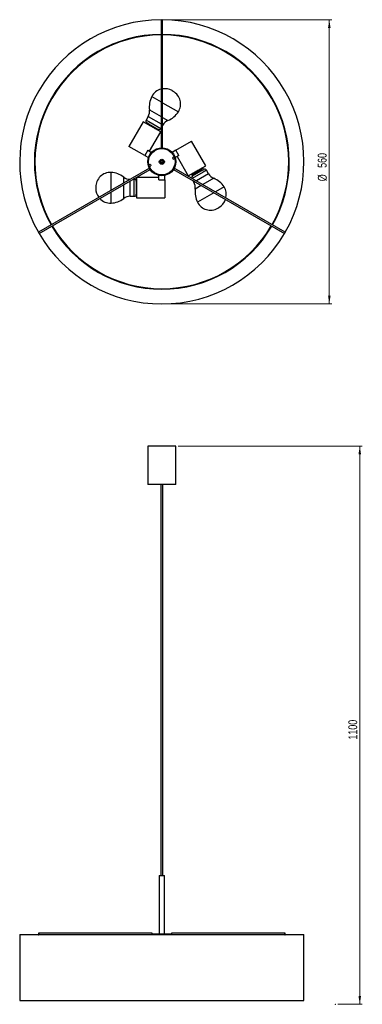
# Model space of a CAD drawing. Header units: millimetres. Extents: x 530 to 665, y 304 to 692.
import ezdxf

# ---------------------------------------------------------------- set-up
doc = ezdxf.new("R2010")
doc.units = ezdxf.units.MM
doc.header["$PDSIZE"] = -1
doc.styles.add('SLDTEXTSTYLE0', font='TXT', dxfattribs={"width": 0.75})
doc.dimstyles.new('SLDDIMSTYLE0', dxfattribs={"dimtxt": 3.5, "dimasz": 3.302, "dimexe": 0, "dimexo": 0.0625, "dimgap": 0.875, "dimtad": 1, "dimdec": 0, "dimlfac": 5, "dimrnd": 1e-09, "dimzin": 12, "dimdsep": 46, "dimtxsty": 'SLDTEXTSTYLE0', "dimsah": 1, "dimcen": 0.09, "dimadec": 0, "dimazin": 3, "dimtfac": 1, "dimtdec": 0, "dimtofl": 0, "dimtmove": 0, "dimatfit": 3, "dimfxl": 0, "dimfrac": 2, "dimtolj": 1, "dimtzin": 12, "dimarcsym": 0})

# ---------------------------------------------------------------- blocks, each defined once
blk = doc.blocks.new('_D')
at = {"color": 7, "linetype": 'Continuous', "lineweight": 0}
for p, q in [((592.22, 524.03), (664.72, 524.03)), ((663.72, 304.03), (663.72, 524.03)), ((655.09, 304.03), (664.72, 304.03))]:
    blk.add_line(p, q, dxfattribs=at)
at = {"color": 7, "linetype": 'Continuous', "lineweight": 18}
for points in [[(663.72, 524.03), (663.21, 520.73), (664.23, 520.73)], [(663.72, 304.03), (664.23, 307.34), (663.21, 307.34)]]:
    blk.add_solid(points, dxfattribs=at)
at = {"color": 7, "linetype": 'Continuous', "lineweight": 18, "insert": (659.21, 408.35), "char_height": 3.5, "attachment_point": 1, "rotation": 90, "style": 'SLDTEXTSTYLE0'}
blk.add_mtext('1100', dxfattribs=at)
blk = doc.blocks.new('_D_1')
at = {"color": 7, "linetype": 'Continuous', "lineweight": 0}
for p, q in [((586.72, 692.05), (652.72, 692.05)), ((651.72, 692.05), (651.72, 580.05)), ((586.72, 580.05), (652.72, 580.05))]:
    blk.add_line(p, q, dxfattribs=at)
at = {"color": 7, "linetype": 'Continuous', "lineweight": 18}
for points in [[(651.72, 692.05), (651.21, 688.75), (652.23, 688.75)], [(651.72, 580.05), (652.23, 583.35), (651.21, 583.35)]]:
    blk.add_solid(points, dxfattribs=at)
at = {"color": 7, "linetype": 'Continuous', "lineweight": 18, "char_height": 3.5, "attachment_point": 1, "rotation": 90, "style": 'SLDTEXTSTYLE0'}
for s, insert in [('560', (647.15, 633.66)), ('%%c', (647.21, 628.38))]:
    blk.add_mtext(s, dxfattribs=dict(at, insert=insert))

msp = doc.modelspace()

# ---------------------------------------------------------------- linework, layer by layer
at = {"color": 7, "linetype": 'Continuous', "lineweight": 25}
for p, q in [((585.42, 692.05), (585.42, 641.54)), ((585.42, 692.05), (586.02, 692.05)), ((586.02, 641.54), (586.02, 692.05)), ((590.23, 663.82), (589.77, 664.08)), ((580.33, 653.9), (579.51, 652.49)), ((578.38, 651.82), (572.78, 642.12)), ((585.31, 647.82), (578.38, 651.82)), ((579.8, 651.4), (579.63, 651.1)), ((580.62, 650.93), (579.8, 651.4)), ((584.23, 648.84), (580.62, 650.93)), ((583.58, 648.87), (583.51, 648.86)), ((583.56, 648.83), (583.58, 648.87)), ((584.06, 648.54), (584.23, 648.84)), ((585.32, 649.14), (585.42, 649.32)), ((586.02, 650.36), (586.13, 650.55)), ((580.92, 640.22), (585.31, 647.82)), ((591.23, 640.63), (597.45, 644.22)), ((603.05, 634.52), (597.45, 644.22)), ((579, 638.53), (572.78, 642.12)), ((580.21, 640.63), (579, 638.53)), ((580.21, 640.63), (581.68, 639.78)), ((591.23, 640.63), (589.76, 639.78)), ((592.44, 638.53), (591.23, 640.63)), ((579, 638.53), (580.47, 637.68)), ((590.59, 637.87), (590.03, 637.69)), ((590.2, 637.12), (590.03, 637.69)), ((590.2, 637.12), (590.77, 637.3)), ((592.44, 638.53), (590.97, 637.68)), ((591.73, 638.12), (596.12, 630.52)), ((580.81, 633.57), (537.07, 608.31)), ((537.37, 607.79), (581.11, 633.05)), ((581.24, 634.98), (580.67, 634.81)), ((580.85, 634.24), (581.41, 634.41)), ((581.24, 634.98), (581.41, 634.41)), ((584.98, 635.83), (584.76, 635.76)), ((590.33, 633.05), (634.07, 607.79)), ((634.37, 608.31), (590.63, 633.57)), ((596.12, 630.52), (603.05, 634.52)), ((601.21, 632.43), (602.25, 633.03)), ((602.25, 633.03), (601.94, 633.57)), ((604.15, 631.32), (603.34, 632.73)), ((574.87, 629.16), (574.38, 629.16)), ((584.51, 629.81), (575.73, 629.81)), ((575.73, 629.81), (575.73, 621.81)), ((584.51, 628.99), (584.51, 630.69)), ((584.51, 628.99), (586.93, 628.99)), ((586.93, 628.99), (586.93, 630.69)), ((586.93, 628.99), (586.93, 621.81)), ((597.37, 631.24), (597.82, 630.47)), ((597.71, 631.44), (598.01, 630.92)), ((597.82, 630.47), (601.21, 632.43)), ((598.1, 631.49), (597.84, 631.51)), ((597.96, 628.64), (598.35, 627.97)), ((598.01, 630.92), (598.2, 631.32)), ((598.2, 631.32), (598.1, 631.49)), ((559.7, 626.07), (559.7, 625.55)), ((575.73, 628.37), (575.67, 628.37)), ((575.67, 628.37), (575.67, 623.25)), ((573.24, 622.46), (574.87, 622.46)), ((575.67, 623.25), (575.73, 623.25)), ((575.73, 621.81), (586.93, 621.81)), ((607.79, 617.79), (608.24, 618.05)), ((537.37, 607.79), (537.07, 608.31)), ((634.37, 608.31), (634.07, 607.79)), ((580.22, 524.03), (580.22, 508.83)), ((580.46, 524.03), (580.22, 524.03)), ((591.22, 524.03), (580.46, 524.03)), ((591.22, 508.83), (591.22, 524.03)), ((580.46, 508.83), (580.22, 508.83)), ((591.22, 508.83), (580.46, 508.83)), ((585.32, 508.83), (585.32, 354.75)), ((586.12, 354.75), (586.12, 508.83)), ((584.72, 354.75), (584.72, 331.75)), ((584.72, 354.75), (585.72, 354.75)), ((585.72, 354.75), (586.72, 354.75)), ((586.72, 331.75), (586.72, 354.75)), ((529.72, 331.55), (529.72, 305.55)), ((529.72, 331.55), (585.72, 331.55)), ((581.82, 332.05), (537.22, 332.05)), ((581.97, 331.75), (585.72, 331.75)), ((585.72, 331.75), (589.47, 331.75)), ((585.72, 331.55), (641.72, 331.55)), ((634.22, 332.05), (589.62, 332.05)), ((641.72, 305.55), (641.72, 331.55)), ((529.72, 305.55), (585.72, 305.55)), ((585.72, 305.55), (641.72, 305.55))]:
    msp.add_line(p, q, dxfattribs=at)
at = {"color": 8, "linetype": 'Continuous', "lineweight": 25}
for p, q in [((581.76, 661.77), (585.42, 659.66)), ((580.86, 656.54), (585.42, 653.9)), ((586.02, 659.31), (592.24, 655.72)), ((579.51, 652.49), (580.58, 651.88)), ((580.33, 653.9), (585.42, 650.96)), ((580.58, 651.88), (585.32, 649.14)), ((586.02, 653.56), (588.15, 652.33)), ((586.02, 650.61), (586.13, 650.55)), ((585.15, 635.88), (584.98, 635.83)), ((603.34, 632.73), (601.98, 631.94)), ((565.71, 624.84), (565.71, 631.86)), ((570.69, 627.72), (570.69, 630.02)), ((574.87, 622.46), (574.87, 629.16)), ((601.98, 631.94), (597.71, 629.48)), ((604.15, 631.32), (599.33, 628.54)), ((606.17, 629.54), (601.88, 627.07)), ((570.69, 621.72), (570.69, 627.03)), ((573.24, 622.56), (573.24, 628.5)), ((598.73, 628.19), (598.35, 627.97)), ((601.28, 626.72), (598.87, 625.33)), ((610.25, 626.15), (606.87, 624.19)), ((565.71, 619.93), (565.71, 624.15)), ((570.69, 621.6), (570.69, 621.72)), ((573.24, 622.46), (573.24, 622.56)), ((606.27, 623.84), (599.77, 620.1)), ((565.71, 619.76), (565.71, 619.93))]:
    msp.add_line(p, q, dxfattribs=at)
at = {"color": 7, "linetype": 'Continuous', "lineweight": 25, "flags": 128}
for points in [[(537.37, 331.75), (537.36, 331.87), (537.33, 331.96), (537.28, 332.03), (537.22, 332.05), (537.17, 332.03), (537.12, 331.96), (537.08, 331.87), (537.07, 331.75), (537.08, 331.64), (537.12, 331.54), (537.17, 331.47), (537.22, 331.45), (537.28, 331.47), (537.33, 331.54), (537.36, 331.64), (537.37, 331.75)], [(581.97, 331.75), (581.96, 331.87), (581.93, 331.96), (581.88, 332.03), (581.82, 332.05)], [(581.93, 331.55), (581.96, 331.64), (581.97, 331.75)], [(589.62, 332.05), (589.56, 332.03), (589.51, 331.96), (589.48, 331.87), (589.47, 331.75), (589.48, 331.64), (589.51, 331.55)], [(634.37, 331.75), (634.36, 331.87), (634.32, 331.96), (634.27, 332.03), (634.22, 332.05), (634.16, 332.03), (634.11, 331.96), (634.08, 331.87), (634.07, 331.75), (634.08, 331.64), (634.11, 331.54), (634.16, 331.47), (634.22, 331.45), (634.27, 331.47), (634.32, 331.54), (634.36, 331.64), (634.37, 331.75)]]:
    msp.add_lwpolyline(points, dxfattribs=at)
at = {"color": 7, "linetype": 'Continuous', "lineweight": 25}
for radius in [5.5, 5.2, 1, 0.771, 0.4]:
    msp.add_circle((585.72, 636.05), radius, dxfattribs=at)
for centre, radius, start, end in [((585.72, 636.05), 56, 90.3069, 209.6931), ((585.72, 636.05), 56, 330.3069, 89.6931), ((585.72, 636.05), 50.22, 90.3423, 209.6577), ((585.72, 636.05), 50, 90.3438, 209.6562), ((585.72, 636.05), 50.22, 330.3423, 89.6577), ((585.72, 636.05), 50, 330.3438, 89.6562), ((586.88, 659.07), 5.79, 104.5623, 152.1201), ((586.88, 659.07), 5.79, 60, 98.5015), ((587.33, 658.8), 5.79, 327.8799, 60), ((589.8, 657.69), 9.02, 153.1038, 187.3682), ((576.69, 656), 4.2, 330, 7.3682), ((580.21, 652.09), 0.8, 150, 240), ((589.77, 648.45), 4.2, 112.6318, 150), ((584.68, 660.65), 9.02, 292.6318, 326.8962), ((584.62, 649.54), 0.8, 240, 330), ((585.72, 636.05), 0.6, 287.1336, 197.1336), ((585.72, 636.05), 0.6, 197.1336, 287.1336), ((602.64, 632.33), 0.8, 30, 120), ((565.49, 626.07), 5.79, 87.8799, 180), ((565.22, 622.85), 9.02, 52.6318, 86.8962), ((573.24, 633.36), 4.2, 232.6318, 269.1724), ((574.87, 628.36), 0.8, 0, 90), ((598.23, 629.78), 0.8, 120, 190.4752), ((607.79, 633.42), 4.2, 210, 247.3682), ((602.7, 621.22), 9.02, 33.1038, 67.3682), ((565.49, 625.55), 5.79, 180, 217.0968), ((594.71, 625.87), 4.2, 352.6318, 30), ((607.82, 624.18), 9.02, 172.6318, 206.8962), ((605.35, 623.07), 5.79, 347.4039, 32.1201), ((565.49, 625.55), 5.79, 223.1289, 272.1201), ((565.22, 628.77), 9.02, 273.1038, 307.3682), ((573.24, 618.26), 4.2, 90, 127.3682), ((574.87, 623.26), 0.8, 270, 0), ((605.35, 623.07), 5.79, 300, 341.2745), ((604.89, 622.8), 5.79, 207.8799, 300), ((585.72, 636.05), 50.22, 210.3423, 270), ((585.72, 636.05), 50, 210.3438, 270), ((585.72, 636.05), 50, 270, 329.6562), ((585.72, 636.05), 50.22, 270, 329.6577), ((585.72, 636.05), 56, 210.3069, 270), ((585.72, 636.05), 56, 270, 329.6931)]:
    msp.add_arc(centre, radius, start, end, dxfattribs=at)
for points, knots in [([(582.93, 649.2), (582.98, 649.17), (583.24, 649.04), (583.43, 648.95), (583.58, 648.87)], [0, 0, 0, 0, 0.2017548, 1, 1, 1, 1]), ([(601.92, 633.56), (601.92, 633.55), (601.92, 633.53), (601.7, 633.36), (601.32, 633.09), (600.79, 632.75), (600.19, 632.35), (599.54, 631.94), (598.93, 631.54), (598.38, 631.18), (598.13, 631.01), (598.01, 630.92)], [0, 0, 0, 0, 0.087121, 0.201112, 0.315477, 0.42923, 0.543778, 0.657483, 0.77197, 0.885818, 1, 1, 1, 1]), ([(599.88, 632.7), (599.71, 632.58), (599.36, 632.36), (598.85, 632.01), (598.4, 631.71), (598.19, 631.56), (598.1, 631.49)], [0, 0, 0, 0, 0.2464, 0.498306, 0.768983, 1, 1, 1, 1]), ([(601.42, 633.56), (601.42, 633.55), (601.43, 633.53), (601.26, 633.39), (600.97, 633.19), (600.64, 632.96), (600.25, 632.7), (599.82, 632.42), (599.29, 632.07), (598.8, 631.74), (598.43, 631.49), (598.27, 631.37), (598.2, 631.32)], [0, 0, 0, 0, 0.087384, 0.194841, 0.302496, 0.409791, 0.467607, 0.581885, 0.695788, 0.809692, 0.92397, 1, 1, 1, 1]), ([(601.93, 633.57), (601.84, 633.57), (601.68, 633.58), (601.51, 633.58), (601.43, 633.58)], [0, 0, 0, 0, 0.508032, 1, 1, 1, 1])]:
    msp.add_open_spline(points, degree=3, knots=knots, dxfattribs=at)
at = {"color": 7, "linetype": 'Continuous', "lineweight": 0}
msp.add_point((654.09, 304.03), dxfattribs=at)

# ---------------------------------------------------------------- dimensions: what is measured, and where the dimension line sits
at = {"color": 7, "linetype": 'Continuous', "lineweight": 18}
dim = msp.add_linear_dim(base=(651.72, 580.05), p1=(585.72, 692.05), p2=(585.72, 580.05), angle=90, text='%%c<>', dimstyle='SLDDIMSTYLE0', dxfattribs=at)
dim.commit()
dim.dimension.update_dxf_attribs({"geometry": '_D_1', "text_midpoint": (651.72, 634.9), "dimtype": 160})
dim = msp.add_linear_dim(base=(663.72, 524.03), p1=(654.09, 304.03), p2=(591.22, 524.03), angle=90, dimstyle='SLDDIMSTYLE0', dxfattribs=at)
dim.commit()
dim.dimension.update_dxf_attribs({"geometry": '_D', "text_midpoint": (663.72, 413.52), "dimtype": 160})

doc.saveas('drawing.dxf')
